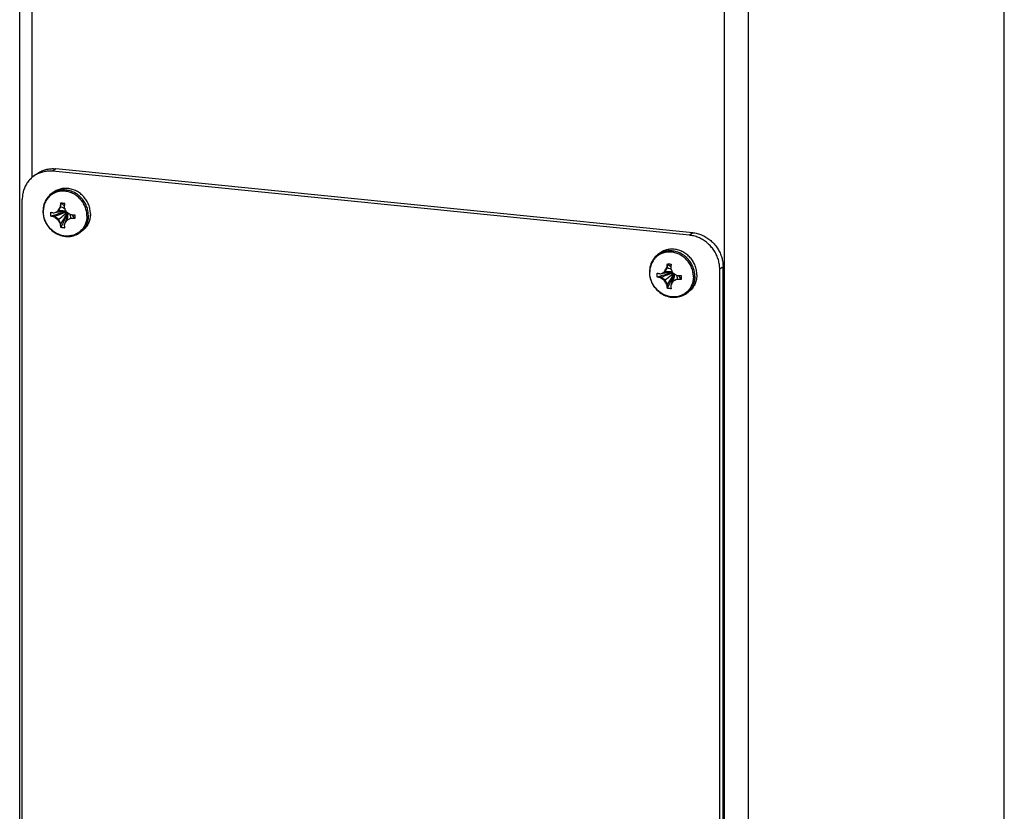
# Model space of a CAD drawing. Header units: inches. Extents: x 0 to 73.9, y 0 to 47.8.
# Tile 6 of 8: x 56.5 to 64.1, y 6.1 to 12.3. Entities that reach past the tile are written whole.
import ezdxf

# ---------------------------------------------------------------- set-up
doc = ezdxf.new("R2010")
doc.units = ezdxf.units.IN
doc.header["$LTSCALE"] = 4.065217
doc.header["$MEASUREMENT"] = 0
doc.layers.get('0').update_dxf_attribs({"linetype": 'CONTINUOUS'})

msp = doc.modelspace()

# ---------------------------------------------------------------- linework, layer by layer
at = {"color": 3, "linetype": 'Continuous'}
for p, q in [((56.4806, 2.0406), (56.4806, 35.2185)), ((56.576, 11.0428), (56.576, 35.2089)), ((61.9417, 1.4648), (61.9417, 34.6706)), ((62.1275, 1.4886), (62.1275, 34.652)), ((64.1087, 4.0837), (64.1087, 14.2439)), ((61.6691, 10.5959), (56.7357, 11.0908)), ((56.5008, 3.6646), (56.5008, 10.8741)), ((61.904, 3.1225), (61.904, 10.332))]:
    msp.add_line(p, q, dxfattribs=at)
at = {"color": 7, "linetype": 'Continuous'}
for p, q in [((56.6104, 11.0692), (56.5848, 11.0498)), ((56.7614, 11.1102), (56.7357, 11.0908)), ((61.6947, 10.6153), (56.7614, 11.1102)), ((56.7406, 10.9273), (56.7247, 10.9152)), ((56.7998, 10.8452), (56.8, 10.8462)), ((56.7998, 10.8166), (56.7998, 10.8452)), ((56.8291, 10.8433), (56.829, 10.8423)), ((56.7213, 10.7736), (56.722, 10.7734)), ((56.7466, 10.768), (56.7543, 10.7716)), ((56.7543, 10.7716), (56.7654, 10.7769)), ((56.7654, 10.7769), (56.7765, 10.7822)), ((56.7765, 10.7822), (56.7789, 10.7861)), ((56.7816, 10.7861), (56.7765, 10.7822)), ((56.7789, 10.7861), (56.7837, 10.7939)), ((56.7816, 10.7861), (56.7998, 10.8166)), ((56.7837, 10.7939), (56.7887, 10.8019)), ((56.7998, 10.8166), (56.7964, 10.814)), ((56.722, 10.7436), (56.7213, 10.7439)), ((56.75, 10.7408), (56.722, 10.7436)), ((56.75, 10.7408), (56.7466, 10.7382)), ((56.7816, 10.719), (56.75, 10.7408)), ((56.7816, 10.719), (56.7765, 10.7151)), ((56.7998, 10.6849), (56.7816, 10.719)), ((56.7998, 10.6849), (56.7964, 10.6823)), ((56.7998, 10.6563), (56.7998, 10.6849)), ((56.8295, 10.6865), (56.8255, 10.6794)), ((56.8335, 10.6938), (56.8295, 10.6865)), ((56.8378, 10.7011), (56.8335, 10.6938)), ((56.8421, 10.7086), (56.8378, 10.7011)), ((56.8472, 10.7124), (56.8421, 10.7086)), ((56.8499, 10.7124), (56.8421, 10.7086)), ((56.8788, 10.7279), (56.8472, 10.7124)), ((56.8579, 10.7165), (56.8499, 10.7124)), ((56.8664, 10.7208), (56.8579, 10.7165)), ((56.8753, 10.7253), (56.8664, 10.7208)), ((56.8788, 10.7279), (56.8753, 10.7253)), ((56.9068, 10.7251), (56.8788, 10.7279)), ((56.9068, 10.7549), (56.9078, 10.7549)), ((56.9078, 10.7251), (56.9068, 10.7251)), ((56.9078, 10.7549), (56.9079, 10.7474)), ((56.9079, 10.7325), (56.9078, 10.7251)), ((56.9079, 10.7474), (56.9079, 10.7399)), ((56.9079, 10.7399), (56.9079, 10.7325)), ((56.8, 10.6554), (56.7998, 10.6563)), ((56.829, 10.6533), (56.8291, 10.6525)), ((56.9658, 10.63), (56.9498, 10.6179)), ((61.6947, 10.6153), (61.6691, 10.5959)), ((61.439, 10.4559), (61.4231, 10.4439)), ((61.4983, 10.3738), (61.4985, 10.3749)), ((61.4197, 10.3022), (61.4205, 10.3021)), ((61.4451, 10.2967), (61.4527, 10.3002)), ((61.4527, 10.3002), (61.4639, 10.3055)), ((61.4639, 10.3055), (61.475, 10.3109)), ((61.475, 10.3109), (61.4797, 10.3186)), ((61.4801, 10.3147), (61.475, 10.3109)), ((61.4797, 10.3186), (61.4846, 10.3265)), ((61.4801, 10.3147), (61.4983, 10.3452)), ((61.4846, 10.3265), (61.4897, 10.3345)), ((61.4897, 10.3345), (61.4949, 10.3426)), ((61.4983, 10.3452), (61.4949, 10.3426)), ((61.4983, 10.3452), (61.4983, 10.3738)), ((61.5275, 10.372), (61.5274, 10.3709)), ((61.9297, 10.3514), (61.904, 10.332)), ((61.9297, 3.142), (61.9297, 10.3514)), ((61.4205, 10.2723), (61.4197, 10.2725)), ((61.4485, 10.2695), (61.4205, 10.2723)), ((61.4485, 10.2695), (61.4451, 10.2669)), ((61.4801, 10.2476), (61.4485, 10.2695)), ((61.4801, 10.2476), (61.475, 10.2438)), ((61.4983, 10.2135), (61.4801, 10.2476)), ((61.532, 10.2224), (61.5279, 10.2151)), ((61.5362, 10.2298), (61.532, 10.2224)), ((61.5405, 10.2372), (61.5362, 10.2298)), ((61.5457, 10.2411), (61.5405, 10.2372)), ((61.5483, 10.2411), (61.5405, 10.2372)), ((61.5772, 10.2565), (61.5457, 10.2411)), ((61.5564, 10.2451), (61.5483, 10.2411)), ((61.5648, 10.2494), (61.5564, 10.2451)), ((61.5738, 10.2539), (61.5648, 10.2494)), ((61.5772, 10.2565), (61.5738, 10.2539)), ((61.6052, 10.2537), (61.5772, 10.2565)), ((61.6052, 10.2835), (61.6063, 10.2835)), ((61.6063, 10.2538), (61.6052, 10.2537)), ((61.6063, 10.2835), (61.6063, 10.276)), ((61.6063, 10.276), (61.6064, 10.2685)), ((61.6064, 10.2685), (61.6063, 10.2611)), ((61.6063, 10.2611), (61.6063, 10.2538)), ((61.4983, 10.2135), (61.4949, 10.2109)), ((61.4983, 10.1849), (61.4983, 10.2135)), ((61.4985, 10.184), (61.4983, 10.1849)), ((61.5279, 10.2151), (61.524, 10.208)), ((61.5274, 10.182), (61.5275, 10.1811)), ((61.6642, 10.1586), (61.6483, 10.1465))]:
    msp.add_line(p, q, dxfattribs=at)
at = {"color": 3, "linetype": 'Continuous'}
for points in [[(56.6182, 11.0704), (56.6107, 11.0665), (56.6034, 11.0623), (56.5962, 11.0578), (56.5892, 11.0531), (56.5848, 11.0498)], [(56.7357, 11.0908), (56.7269, 11.0915), (56.7181, 11.0919), (56.7094, 11.0919), (56.7007, 11.0916), (56.692, 11.091), (56.6834, 11.09), (56.6749, 11.0887), (56.6665, 11.0871), (56.6581, 11.0851), (56.6499, 11.0828), (56.6418, 11.0802), (56.6338, 11.0772), (56.6259, 11.074), (56.6182, 11.0704)], [(56.5848, 11.0498), (56.5825, 11.048), (56.5759, 11.0427), (56.5696, 11.0371), (56.5635, 11.0312), (56.5576, 11.0251), (56.552, 11.0188), (56.5467, 11.0122), (56.5416, 11.0053), (56.5368, 10.9983), (56.5323, 10.9911), (56.528, 10.9836), (56.524, 10.976), (56.5204, 10.9682), (56.517, 10.9602), (56.514, 10.9521), (56.5112, 10.9438), (56.5088, 10.9355), (56.5067, 10.9269), (56.5049, 10.9183), (56.5034, 10.9096), (56.5023, 10.9008), (56.5014, 10.892), (56.5009, 10.883), (56.5008, 10.8741)], [(61.904, 10.332), (61.9038, 10.341), (61.9034, 10.35), (61.9025, 10.359), (61.9014, 10.3681), (61.8999, 10.3771), (61.8981, 10.3861), (61.896, 10.395), (61.8936, 10.4039), (61.8908, 10.4127), (61.8878, 10.4214), (61.8844, 10.4301), (61.8807, 10.4386), (61.8768, 10.447), (61.8725, 10.4553), (61.868, 10.4635), (61.8632, 10.4715), (61.8581, 10.4793), (61.8528, 10.487), (61.8472, 10.4944), (61.8413, 10.5017), (61.8352, 10.5088), (61.8289, 10.5157), (61.8223, 10.5223), (61.8156, 10.5287), (61.8086, 10.5349), (61.8014, 10.5408), (61.7941, 10.5465), (61.7866, 10.5519), (61.7789, 10.557), (61.771, 10.5618), (61.763, 10.5664), (61.7549, 10.5706), (61.7467, 10.5746), (61.7383, 10.5782), (61.7299, 10.5816), (61.7214, 10.5846), (61.7128, 10.5873), (61.7041, 10.5897), (61.6954, 10.5917), (61.6866, 10.5934), (61.6779, 10.5948), (61.6691, 10.5959)]]:
    msp.add_lwpolyline(points, dxfattribs=at)
at = {"color": 7, "linetype": 'Continuous'}
for points in [[(56.6104, 11.0692), (56.6149, 11.0725), (56.6219, 11.0773), (56.629, 11.0818), (56.6364, 11.0859), (56.6439, 11.0898), (56.6516, 11.0934), (56.6594, 11.0967), (56.6674, 11.0996), (56.6755, 11.1022), (56.6838, 11.1045), (56.6921, 11.1065), (56.7006, 11.1081), (56.7091, 11.1095), (56.7177, 11.1104), (56.7263, 11.1111), (56.7351, 11.1114), (56.7438, 11.1113), (56.7526, 11.1109), (56.7614, 11.1102)], [(56.7247, 10.9152), (56.715, 10.9074), (56.7061, 10.8987), (56.6978, 10.8894), (56.6903, 10.8793), (56.6836, 10.8687), (56.6776, 10.8575), (56.6726, 10.8459), (56.6684, 10.8338), (56.6651, 10.8213), (56.6627, 10.8085), (56.6613, 10.7955), (56.6608, 10.7823)], [(57.0017, 10.7458), (57.0015, 10.7546), (57.0008, 10.7634), (56.9997, 10.7723), (56.9982, 10.7811), (56.9963, 10.7898), (56.9939, 10.7985), (56.9911, 10.8071), (56.988, 10.8155), (56.9844, 10.8239), (56.9804, 10.8321), (56.976, 10.8401), (56.9713, 10.8479), (56.9662, 10.8554), (56.9608, 10.8628), (56.9551, 10.8699), (56.949, 10.8767), (56.9426, 10.8832), (56.936, 10.8894), (56.9291, 10.8953), (56.9219, 10.9009), (56.9145, 10.9061), (56.9069, 10.9109), (56.8991, 10.9154), (56.8911, 10.9194), (56.883, 10.9231), (56.8747, 10.9263), (56.8664, 10.9291), (56.8579, 10.9315), (56.8494, 10.9335), (56.8409, 10.935), (56.8323, 10.9361), (56.8237, 10.9367), (56.8151, 10.9369), (56.8066, 10.9367), (56.7982, 10.936), (56.7898, 10.9348), (56.7816, 10.9332), (56.7735, 10.9312), (56.7655, 10.9288), (56.7577, 10.9259), (56.7501, 10.9226), (56.7427, 10.9189), (56.7355, 10.9148), (56.7286, 10.9102), (56.7219, 10.9054), (56.7156, 10.9001), (56.7095, 10.8945), (56.7038, 10.8886), (56.6983, 10.8823), (56.6932, 10.8758), (56.6885, 10.8689), (56.6842, 10.8618), (56.6802, 10.8544), (56.6766, 10.8468), (56.6734, 10.8389), (56.6707, 10.8309), (56.6683, 10.8227), (56.6664, 10.8143), (56.6648, 10.8059), (56.6638, 10.7973), (56.6631, 10.7886), (56.6629, 10.7798)], [(56.7471, 10.9294), (56.7399, 10.9254), (56.7328, 10.921), (56.7261, 10.9163), (56.7247, 10.9152)], [(57.0284, 10.761), (57.0282, 10.7699), (57.0276, 10.7787), (57.0265, 10.7875), (57.0251, 10.7964), (57.0232, 10.8051), (57.0209, 10.8138), (57.0182, 10.8225), (57.0151, 10.831), (57.0116, 10.8394), (57.0077, 10.8476), (57.0035, 10.8557), (56.9989, 10.8636), (56.9939, 10.8713), (56.9886, 10.8788), (56.983, 10.886), (56.9771, 10.893), (56.9709, 10.8997), (56.9643, 10.9061), (56.9576, 10.9122), (56.9505, 10.9179), (56.9433, 10.9234), (56.9358, 10.9284), (56.9281, 10.9332), (56.9202, 10.9375), (56.9122, 10.9415), (56.904, 10.9451), (56.8957, 10.9483), (56.8874, 10.951), (56.8789, 10.9534), (56.8703, 10.9553), (56.8618, 10.9568), (56.8532, 10.9579), (56.8446, 10.9586), (56.836, 10.9588), (56.8275, 10.9585), (56.819, 10.9579), (56.8106, 10.9568), (56.8023, 10.9553), (56.7941, 10.9533), (56.7861, 10.951), (56.7782, 10.9482), (56.7706, 10.945), (56.7631, 10.9414), (56.7558, 10.9375), (56.7488, 10.9331), (56.742, 10.9284), (56.7406, 10.9273)], [(57.0125, 10.749), (57.0123, 10.7578), (57.0117, 10.7666), (57.0106, 10.7755), (57.0091, 10.7843), (57.0072, 10.7931), (57.005, 10.8018), (57.0023, 10.8104), (56.9992, 10.8189), (56.9957, 10.8273), (56.9918, 10.8356), (56.9876, 10.8437), (56.983, 10.8516), (56.978, 10.8592), (56.9727, 10.8667), (56.9671, 10.8739), (56.9612, 10.8809), (56.9549, 10.8876), (56.9484, 10.894), (56.9416, 10.9001), (56.9346, 10.9059), (56.9273, 10.9113), (56.9199, 10.9164), (56.9122, 10.9211), (56.9043, 10.9255), (56.8963, 10.9294), (56.8881, 10.933), (56.8798, 10.9362), (56.8714, 10.939), (56.863, 10.9413), (56.8544, 10.9433), (56.8458, 10.9448), (56.8372, 10.9458), (56.8286, 10.9465), (56.8201, 10.9467), (56.8115, 10.9465), (56.8031, 10.9458), (56.7947, 10.9447), (56.7864, 10.9432), (56.7782, 10.9413), (56.7702, 10.9389), (56.7623, 10.9362), (56.7546, 10.933), (56.7471, 10.9294)], [(56.7964, 10.814), (56.7968, 10.8186), (56.7973, 10.8235), (56.7978, 10.8286), (56.7984, 10.8339), (56.7991, 10.8395), (56.7998, 10.8452)], [(56.8, 10.8462), (56.8048, 10.8458), (56.8096, 10.8454), (56.8144, 10.8449), (56.8193, 10.8444), (56.8241, 10.8439), (56.8291, 10.8433)], [(56.8, 10.8462), (56.8096, 10.8386), (56.8191, 10.8297), (56.8266, 10.8217)], [(56.829, 10.8423), (56.8282, 10.8365), (56.8276, 10.831), (56.827, 10.8257), (56.8264, 10.8206), (56.826, 10.8157), (56.8255, 10.8111)], [(56.6608, 10.7823), (56.6612, 10.7695), (56.6626, 10.7567), (56.6648, 10.7439), (56.6678, 10.7313), (56.6718, 10.7188), (56.6765, 10.7065), (56.6821, 10.6946), (56.6885, 10.683), (56.6956, 10.6718), (56.7034, 10.6611), (56.7119, 10.651), (56.721, 10.6414), (56.7307, 10.6325), (56.7409, 10.6242), (56.7516, 10.6167), (56.7627, 10.6099), (56.7742, 10.6039), (56.786, 10.5987), (56.7981, 10.5944), (56.8104, 10.5909), (56.8227, 10.5883), (56.8352, 10.5866), (56.8476, 10.5858), (56.86, 10.5859), (56.8723, 10.5869), (56.8843, 10.5888), (56.8962, 10.5916), (56.9077, 10.5952), (56.9189, 10.5997), (56.9297, 10.6049), (56.94, 10.611), (56.9498, 10.6179)], [(57.0017, 10.7458), (57.0015, 10.7371), (57.0008, 10.7284), (56.9997, 10.7198), (56.9982, 10.7113), (56.9963, 10.7029), (56.9939, 10.6947), (56.9911, 10.6867), (56.988, 10.6789), (56.9844, 10.6712), (56.9804, 10.6639), (56.976, 10.6567), (56.9713, 10.6499), (56.9662, 10.6433), (56.9608, 10.637), (56.9551, 10.6311), (56.949, 10.6255), (56.9426, 10.6203), (56.936, 10.6154), (56.9291, 10.6109), (56.9219, 10.6068), (56.9145, 10.6031), (56.9069, 10.5998), (56.8991, 10.5969), (56.8911, 10.5944), (56.883, 10.5924), (56.8747, 10.5908), (56.8664, 10.5897), (56.8579, 10.589), (56.8494, 10.5887), (56.8409, 10.5889), (56.8323, 10.5895), (56.8237, 10.5906), (56.8151, 10.5921), (56.8066, 10.5941), (56.7982, 10.5965), (56.7898, 10.5993), (56.7816, 10.6026), (56.7735, 10.6062), (56.7655, 10.6103), (56.7577, 10.6147), (56.7501, 10.6195), (56.7427, 10.6247), (56.7355, 10.6303), (56.7286, 10.6362), (56.7219, 10.6424), (56.7156, 10.6489), (56.7095, 10.6557), (56.7038, 10.6628), (56.6983, 10.6702), (56.6932, 10.6778), (56.6885, 10.6856), (56.6842, 10.6936), (56.6802, 10.7018), (56.6766, 10.7101), (56.6734, 10.7186), (56.6707, 10.7272), (56.6683, 10.7358), (56.6664, 10.7446), (56.6648, 10.7534), (56.6638, 10.7622), (56.6631, 10.771), (56.6629, 10.7798)], [(56.7209, 10.7586), (56.7209, 10.7611), (56.7209, 10.7636), (56.721, 10.7661), (56.7211, 10.7686), (56.7211, 10.7711), (56.7213, 10.7736)], [(56.7213, 10.7439), (56.7211, 10.7463), (56.7211, 10.7487), (56.721, 10.7512), (56.7209, 10.7537), (56.7209, 10.7562), (56.7209, 10.7586)], [(56.7213, 10.7439), (56.7417, 10.7503), (56.763, 10.7567), (56.7851, 10.763), (56.8081, 10.7692), (56.832, 10.7754), (56.8411, 10.7776)], [(56.722, 10.7734), (56.7264, 10.7724), (56.7306, 10.7714), (56.7348, 10.7705), (56.7388, 10.7696), (56.7428, 10.7688), (56.7466, 10.768)], [(56.75, 10.7408), (56.7665, 10.7477), (56.7835, 10.7546), (56.801, 10.7614), (56.8191, 10.7681), (56.8377, 10.7748), (56.8418, 10.7762)], [(56.7534, 10.7712), (56.7665, 10.7734), (56.7835, 10.7758), (56.801, 10.7778), (56.8191, 10.7794), (56.8377, 10.7806), (56.8396, 10.7807)], [(56.7816, 10.7861), (56.7937, 10.7868), (56.806, 10.7868), (56.8184, 10.7863), (56.831, 10.7853), (56.8377, 10.7844)], [(56.7816, 10.719), (56.7937, 10.7289), (56.806, 10.739), (56.8184, 10.7493), (56.831, 10.7598), (56.8465, 10.7727)], [(56.7887, 10.8019), (56.7938, 10.8099), (56.7964, 10.814)], [(56.7998, 10.8166), (56.8094, 10.813), (56.819, 10.8086), (56.8285, 10.8032), (56.8292, 10.8027)], [(56.7998, 10.6849), (56.8094, 10.6995), (56.819, 10.7147), (56.8285, 10.7305), (56.838, 10.7469), (56.8474, 10.7638), (56.8507, 10.77)], [(56.8, 10.6554), (56.8096, 10.6741), (56.8191, 10.6937), (56.8286, 10.7142), (56.838, 10.7357), (56.8474, 10.7581), (56.8519, 10.7693)], [(56.8255, 10.8111), (56.8275, 10.8065), (56.8295, 10.8021), (56.8315, 10.7976), (56.8335, 10.7932), (56.8356, 10.7887), (56.8378, 10.7843), (56.8399, 10.78), (56.8421, 10.7757)], [(56.8329, 10.6927), (56.8345, 10.697), (56.8397, 10.7126), (56.8446, 10.7289), (56.849, 10.7458), (56.8531, 10.7633), (56.854, 10.7679)], [(56.8421, 10.7757), (56.8459, 10.7731), (56.8499, 10.7706), (56.8539, 10.768), (56.8579, 10.7655), (56.8621, 10.7629), (56.8664, 10.7604), (56.8708, 10.7577), (56.8753, 10.7551)], [(56.8472, 10.7124), (56.8502, 10.7232), (56.8527, 10.7343), (56.8546, 10.7457), (56.8559, 10.7573), (56.8565, 10.7664)], [(56.8788, 10.7279), (56.8775, 10.7366), (56.8752, 10.7454), (56.872, 10.7542), (56.8703, 10.7581)], [(57.0284, 10.761), (57.0282, 10.7523), (57.0276, 10.7436), (57.0265, 10.7349), (57.0251, 10.7264), (57.0232, 10.718), (57.0209, 10.7098), (57.0182, 10.7017), (57.0151, 10.6938), (57.0116, 10.6861), (57.0077, 10.6786), (57.0035, 10.6714), (56.9989, 10.6644), (56.9939, 10.6577), (56.9886, 10.6513), (56.983, 10.6452), (56.9771, 10.6394), (56.9709, 10.634), (56.9658, 10.63)], [(56.7466, 10.7382), (56.7428, 10.739), (56.7388, 10.7398), (56.7348, 10.7407), (56.7306, 10.7416), (56.7264, 10.7426), (56.722, 10.7436)], [(56.7765, 10.7151), (56.7728, 10.7178), (56.7691, 10.7205), (56.7654, 10.7233), (56.7617, 10.7261), (56.758, 10.729), (56.7543, 10.732), (56.7504, 10.7351), (56.7466, 10.7382)], [(56.7964, 10.6823), (56.7938, 10.6863), (56.7912, 10.6903), (56.7887, 10.6944), (56.7862, 10.6985), (56.7837, 10.7026), (56.7813, 10.7068), (56.7789, 10.711), (56.7765, 10.7151)], [(56.7998, 10.6563), (56.7991, 10.6609), (56.7984, 10.6654), (56.7978, 10.6698), (56.7973, 10.6741), (56.7968, 10.6783), (56.7964, 10.6823)], [(56.8255, 10.6794), (56.826, 10.6754), (56.8264, 10.6712), (56.827, 10.6669), (56.8276, 10.6625), (56.8282, 10.658), (56.829, 10.6533)], [(56.8753, 10.7551), (56.88, 10.755), (56.8849, 10.7549), (56.8901, 10.7549), (56.8954, 10.7549), (56.901, 10.7549), (56.9068, 10.7549)], [(56.9068, 10.7251), (56.901, 10.7251), (56.8954, 10.7251), (56.8901, 10.7251), (56.8849, 10.7251), (56.88, 10.7252), (56.8753, 10.7253)], [(56.9078, 10.7251), (56.9025, 10.7342), (56.8959, 10.7434), (56.888, 10.7527), (56.8859, 10.7549)], [(57.0125, 10.749), (57.0123, 10.7402), (57.0117, 10.7315), (57.0106, 10.7229), (57.0091, 10.7144), (57.0072, 10.706), (57.005, 10.6977), (57.0023, 10.6896), (56.9992, 10.6817), (56.9957, 10.674), (56.9918, 10.6666), (56.9876, 10.6593), (56.983, 10.6524), (56.978, 10.6457), (56.9727, 10.6392), (56.9671, 10.6332)], [(56.8291, 10.6525), (56.8241, 10.6528), (56.8193, 10.6532), (56.8144, 10.6536), (56.8096, 10.6541), (56.8048, 10.6547), (56.8, 10.6554)], [(56.9671, 10.6332), (56.9612, 10.6274), (56.9549, 10.6219), (56.9498, 10.6179)], [(61.6947, 10.6153), (61.7035, 10.6142), (61.7123, 10.6129), (61.721, 10.6111), (61.7298, 10.6091), (61.7384, 10.6067), (61.747, 10.604), (61.7555, 10.601), (61.764, 10.5977), (61.7723, 10.594), (61.7806, 10.5901), (61.7887, 10.5858), (61.7967, 10.5813), (61.8045, 10.5764), (61.8122, 10.5713), (61.8197, 10.5659), (61.8271, 10.5603), (61.8342, 10.5543), (61.8412, 10.5482), (61.848, 10.5418), (61.8545, 10.5351), (61.8609, 10.5282), (61.867, 10.5212), (61.8728, 10.5139), (61.8784, 10.5064), (61.8838, 10.4987), (61.8888, 10.4909), (61.8937, 10.4829), (61.8982, 10.4747), (61.9024, 10.4664), (61.9064, 10.458), (61.9101, 10.4495), (61.9134, 10.4408), (61.9165, 10.4321), (61.9192, 10.4233), (61.9217, 10.4144), (61.9238, 10.4055), (61.9256, 10.3965), (61.927, 10.3875), (61.9282, 10.3785), (61.929, 10.3694), (61.9295, 10.3604), (61.9297, 10.3514)], [(61.7001, 10.2745), (61.6999, 10.2833), (61.6993, 10.2921), (61.6982, 10.3009), (61.6967, 10.3097), (61.6947, 10.3184), (61.6924, 10.3271), (61.6896, 10.3357), (61.6864, 10.3442), (61.6828, 10.3525), (61.6789, 10.3607), (61.6745, 10.3687), (61.6698, 10.3765), (61.6647, 10.3841), (61.6593, 10.3914), (61.6535, 10.3985), (61.6475, 10.4053), (61.6411, 10.4119), (61.6344, 10.4181), (61.6275, 10.424), (61.6204, 10.4295), (61.613, 10.4347), (61.6053, 10.4395), (61.5976, 10.444), (61.5896, 10.448), (61.5815, 10.4517), (61.5732, 10.4549), (61.5648, 10.4578), (61.5564, 10.4602), (61.5479, 10.4621), (61.5393, 10.4637), (61.5307, 10.4647), (61.5222, 10.4654), (61.5136, 10.4656), (61.5051, 10.4653), (61.4966, 10.4646), (61.4883, 10.4635), (61.48, 10.4619), (61.4719, 10.4599), (61.4639, 10.4574), (61.4561, 10.4545), (61.4485, 10.4512), (61.4411, 10.4475), (61.434, 10.4434), (61.4271, 10.4389), (61.4204, 10.434), (61.414, 10.4288), (61.408, 10.4232), (61.4022, 10.4172), (61.3968, 10.411), (61.3917, 10.4044), (61.387, 10.3975), (61.3826, 10.3904), (61.3787, 10.383), (61.3751, 10.3754), (61.3719, 10.3676), (61.3691, 10.3595), (61.3668, 10.3513), (61.3648, 10.343), (61.3633, 10.3345), (61.3622, 10.3259), (61.3616, 10.3172), (61.3613, 10.3084)], [(61.4456, 10.458), (61.4383, 10.454), (61.4313, 10.4497), (61.4245, 10.4449), (61.4231, 10.4439)], [(61.7269, 10.2897), (61.7267, 10.2985), (61.726, 10.3073), (61.725, 10.3162), (61.7235, 10.325), (61.7216, 10.3338), (61.7193, 10.3425), (61.7166, 10.3511), (61.7135, 10.3596), (61.7101, 10.368), (61.7062, 10.3763), (61.7019, 10.3843), (61.6973, 10.3922), (61.6924, 10.3999), (61.6871, 10.4074), (61.6815, 10.4146), (61.6756, 10.4216), (61.6693, 10.4283), (61.6628, 10.4347), (61.656, 10.4408), (61.649, 10.4466), (61.6417, 10.452), (61.6342, 10.4571), (61.6266, 10.4618), (61.6187, 10.4662), (61.6107, 10.4701), (61.6025, 10.4737), (61.5942, 10.4769), (61.5858, 10.4797), (61.5773, 10.482), (61.5688, 10.4839), (61.5602, 10.4855), (61.5516, 10.4865), (61.543, 10.4872), (61.5345, 10.4874), (61.5259, 10.4872), (61.5174, 10.4865), (61.509, 10.4854), (61.5008, 10.4839), (61.4926, 10.482), (61.4846, 10.4796), (61.4767, 10.4768), (61.469, 10.4737), (61.4615, 10.4701), (61.4543, 10.4661), (61.4472, 10.4617), (61.4404, 10.457), (61.439, 10.4559)], [(61.711, 10.2776), (61.7107, 10.2864), (61.7101, 10.2953), (61.7091, 10.3041), (61.7076, 10.3129), (61.7057, 10.3217), (61.7034, 10.3304), (61.7007, 10.339), (61.6976, 10.3476), (61.6941, 10.356), (61.6903, 10.3642), (61.686, 10.3723), (61.6814, 10.3802), (61.6765, 10.3879), (61.6712, 10.3953), (61.6656, 10.4026), (61.6596, 10.4095), (61.6534, 10.4162), (61.6469, 10.4226), (61.6401, 10.4287), (61.6331, 10.4345), (61.6258, 10.4399), (61.6183, 10.445), (61.6106, 10.4497), (61.6028, 10.4541), (61.5947, 10.4581), (61.5866, 10.4617), (61.5783, 10.4648), (61.5699, 10.4676), (61.5614, 10.47), (61.5529, 10.4719), (61.5443, 10.4734), (61.5357, 10.4745), (61.5271, 10.4751), (61.5185, 10.4753), (61.51, 10.4751), (61.5015, 10.4745), (61.4931, 10.4734), (61.4848, 10.4719), (61.4767, 10.4699), (61.4686, 10.4676), (61.4608, 10.4648), (61.4531, 10.4616), (61.4456, 10.458)], [(61.4231, 10.4439), (61.4135, 10.436), (61.4046, 10.4273), (61.3963, 10.418), (61.3888, 10.408), (61.382, 10.3974), (61.3761, 10.3862), (61.371, 10.3745), (61.3668, 10.3624), (61.3635, 10.3499), (61.3612, 10.3371), (61.3597, 10.3241), (61.3592, 10.3109)], [(61.4985, 10.3749), (61.5032, 10.3745), (61.508, 10.374), (61.5129, 10.3735), (61.5177, 10.373), (61.5226, 10.3725), (61.5275, 10.372)], [(61.4985, 10.3749), (61.508, 10.3672), (61.5175, 10.3583), (61.525, 10.3503)], [(61.3592, 10.3109), (61.3597, 10.2981), (61.361, 10.2853), (61.3632, 10.2726), (61.3663, 10.2599), (61.3702, 10.2474), (61.375, 10.2352), (61.3806, 10.2232), (61.3869, 10.2116), (61.394, 10.2005), (61.4018, 10.1898), (61.4103, 10.1796), (61.4194, 10.1701), (61.4291, 10.1611), (61.4393, 10.1529), (61.4501, 10.1453), (61.4612, 10.1385), (61.4727, 10.1325), (61.4845, 10.1274), (61.4966, 10.123), (61.5088, 10.1196), (61.5212, 10.117), (61.5336, 10.1153), (61.5461, 10.1145), (61.5585, 10.1146), (61.5707, 10.1155), (61.5828, 10.1174), (61.5947, 10.1202), (61.6062, 10.1238), (61.6174, 10.1283), (61.6282, 10.1336), (61.6385, 10.1397), (61.6483, 10.1465)], [(61.7001, 10.2745), (61.6999, 10.2657), (61.6993, 10.257), (61.6982, 10.2484), (61.6967, 10.2399), (61.6947, 10.2316), (61.6924, 10.2234), (61.6896, 10.2153), (61.6864, 10.2075), (61.6828, 10.1999), (61.6789, 10.1925), (61.6745, 10.1854), (61.6698, 10.1785), (61.6647, 10.1719), (61.6593, 10.1657), (61.6535, 10.1597), (61.6475, 10.1541), (61.6411, 10.1489), (61.6344, 10.144), (61.6275, 10.1395), (61.6204, 10.1354), (61.613, 10.1317), (61.6053, 10.1284), (61.5976, 10.1255), (61.5896, 10.123), (61.5815, 10.121), (61.5732, 10.1194), (61.5648, 10.1183), (61.5564, 10.1176), (61.5479, 10.1173), (61.5393, 10.1175), (61.5307, 10.1182), (61.5222, 10.1192), (61.5136, 10.1208), (61.5051, 10.1227), (61.4966, 10.1251), (61.4883, 10.128), (61.48, 10.1312), (61.4719, 10.1348), (61.4639, 10.1389), (61.4561, 10.1434), (61.4485, 10.1482), (61.4411, 10.1534), (61.434, 10.1589), (61.4271, 10.1648), (61.4204, 10.171), (61.414, 10.1776), (61.408, 10.1844), (61.4022, 10.1915), (61.3968, 10.1988), (61.3917, 10.2064), (61.387, 10.2142), (61.3826, 10.2222), (61.3787, 10.2304), (61.3751, 10.2387), (61.3719, 10.2472), (61.3691, 10.2558), (61.3668, 10.2645), (61.3648, 10.2732), (61.3633, 10.282), (61.3622, 10.2908), (61.3616, 10.2996), (61.3613, 10.3084)], [(61.4194, 10.2873), (61.4194, 10.2898), (61.4194, 10.2923), (61.4194, 10.2948), (61.4195, 10.2973), (61.4196, 10.2997), (61.4197, 10.3022)], [(61.4197, 10.2725), (61.4401, 10.279), (61.4614, 10.2854), (61.4836, 10.2917), (61.5066, 10.2979), (61.5305, 10.304), (61.5396, 10.3062)], [(61.4205, 10.3021), (61.4249, 10.301), (61.4291, 10.3), (61.4332, 10.2991), (61.4373, 10.2982), (61.4412, 10.2974), (61.4451, 10.2967)], [(61.4485, 10.2695), (61.4649, 10.2764), (61.4819, 10.2832), (61.4995, 10.29), (61.5175, 10.2967), (61.5361, 10.3034), (61.5403, 10.3048)], [(61.4518, 10.2998), (61.4649, 10.302), (61.4819, 10.3044), (61.4995, 10.3064), (61.5175, 10.308), (61.5361, 10.3092), (61.538, 10.3093)], [(61.4801, 10.3147), (61.4922, 10.3154), (61.5044, 10.3155), (61.5169, 10.315), (61.5295, 10.3139), (61.5362, 10.313)], [(61.4801, 10.2476), (61.4922, 10.2576), (61.5044, 10.2677), (61.5169, 10.278), (61.5295, 10.2884), (61.545, 10.3014)], [(61.4949, 10.3426), (61.4953, 10.3473), (61.4958, 10.3521), (61.4963, 10.3572), (61.4969, 10.3626), (61.4976, 10.3681), (61.4983, 10.3738)], [(61.4983, 10.3452), (61.5079, 10.3417), (61.5174, 10.3372), (61.5269, 10.3318), (61.5277, 10.3313)], [(61.4983, 10.2135), (61.5079, 10.2281), (61.5174, 10.2433), (61.5269, 10.2591), (61.5364, 10.2755), (61.5459, 10.2925), (61.5492, 10.2987)], [(61.4985, 10.184), (61.508, 10.2027), (61.5175, 10.2223), (61.527, 10.2429), (61.5365, 10.2643), (61.5459, 10.2867), (61.5504, 10.2979)], [(61.5274, 10.3709), (61.5267, 10.3652), (61.526, 10.3596), (61.5254, 10.3543), (61.5249, 10.3492), (61.5244, 10.3443), (61.524, 10.3397)], [(61.524, 10.3397), (61.5259, 10.3352), (61.5279, 10.3307), (61.53, 10.3262), (61.532, 10.3218), (61.5341, 10.3174), (61.5362, 10.313), (61.5384, 10.3086), (61.5405, 10.3043)], [(61.5405, 10.3043), (61.5444, 10.3017), (61.5483, 10.2992), (61.5523, 10.2967), (61.5564, 10.2941), (61.5606, 10.2916), (61.5648, 10.289), (61.5693, 10.2864), (61.5738, 10.2837)], [(61.4197, 10.2725), (61.4196, 10.2749), (61.4195, 10.2774), (61.4194, 10.2798), (61.4194, 10.2823), (61.4194, 10.2848), (61.4194, 10.2873)], [(61.4451, 10.2669), (61.4412, 10.2676), (61.4373, 10.2684), (61.4332, 10.2693), (61.4291, 10.2702), (61.4249, 10.2712), (61.4205, 10.2723)], [(61.475, 10.2438), (61.4713, 10.2465), (61.4676, 10.2492), (61.4639, 10.2519), (61.4602, 10.2548), (61.4565, 10.2577), (61.4527, 10.2606), (61.4489, 10.2637), (61.4451, 10.2669)], [(61.4949, 10.2109), (61.4923, 10.2149), (61.4897, 10.219), (61.4872, 10.2231), (61.4846, 10.2272), (61.4822, 10.2313), (61.4797, 10.2354), (61.4773, 10.2396), (61.475, 10.2438)], [(61.5314, 10.2213), (61.533, 10.2256), (61.5382, 10.2412), (61.543, 10.2575), (61.5475, 10.2744), (61.5516, 10.2919), (61.5525, 10.2966)], [(61.5457, 10.2411), (61.5487, 10.2519), (61.5512, 10.263), (61.5531, 10.2743), (61.5544, 10.286), (61.5549, 10.295)], [(61.5772, 10.2565), (61.5759, 10.2652), (61.5737, 10.274), (61.5705, 10.2829), (61.5687, 10.2867)], [(61.5738, 10.2837), (61.5785, 10.2836), (61.5834, 10.2836), (61.5885, 10.2835), (61.5938, 10.2835), (61.5994, 10.2835), (61.6052, 10.2835)], [(61.6052, 10.2537), (61.5994, 10.2537), (61.5938, 10.2537), (61.5885, 10.2537), (61.5834, 10.2538), (61.5785, 10.2538), (61.5738, 10.2539)], [(61.6063, 10.2538), (61.601, 10.2628), (61.5944, 10.272), (61.5865, 10.2813), (61.5843, 10.2836)], [(61.7269, 10.2897), (61.7267, 10.2809), (61.726, 10.2722), (61.725, 10.2636), (61.7235, 10.255), (61.7216, 10.2466), (61.7193, 10.2384), (61.7166, 10.2303), (61.7135, 10.2224), (61.7101, 10.2147), (61.7062, 10.2072), (61.7019, 10.2), (61.6973, 10.193), (61.6924, 10.1863), (61.6871, 10.1799), (61.6815, 10.1738), (61.6756, 10.1681), (61.6693, 10.1626), (61.6642, 10.1586)], [(61.711, 10.2776), (61.7107, 10.2688), (61.7101, 10.2601), (61.7091, 10.2515), (61.7076, 10.243), (61.7057, 10.2346), (61.7034, 10.2263), (61.7007, 10.2183), (61.6976, 10.2104), (61.6941, 10.2027), (61.6903, 10.1952), (61.686, 10.188), (61.6814, 10.181), (61.6765, 10.1743), (61.6712, 10.1679), (61.6656, 10.1618)], [(61.4983, 10.1849), (61.4976, 10.1895), (61.4969, 10.1941), (61.4963, 10.1985), (61.4958, 10.2028), (61.4953, 10.2069), (61.4949, 10.2109)], [(61.5275, 10.1811), (61.5226, 10.1814), (61.5177, 10.1818), (61.5129, 10.1823), (61.508, 10.1828), (61.5032, 10.1834), (61.4985, 10.184)], [(61.524, 10.208), (61.5244, 10.204), (61.5249, 10.1998), (61.5254, 10.1956), (61.526, 10.1911), (61.5267, 10.1866), (61.5274, 10.182)], [(61.6656, 10.1618), (61.6596, 10.156), (61.6534, 10.1506), (61.6483, 10.1465)]]:
    msp.add_lwpolyline(points, dxfattribs=at)

doc.saveas('drawing.dxf')
